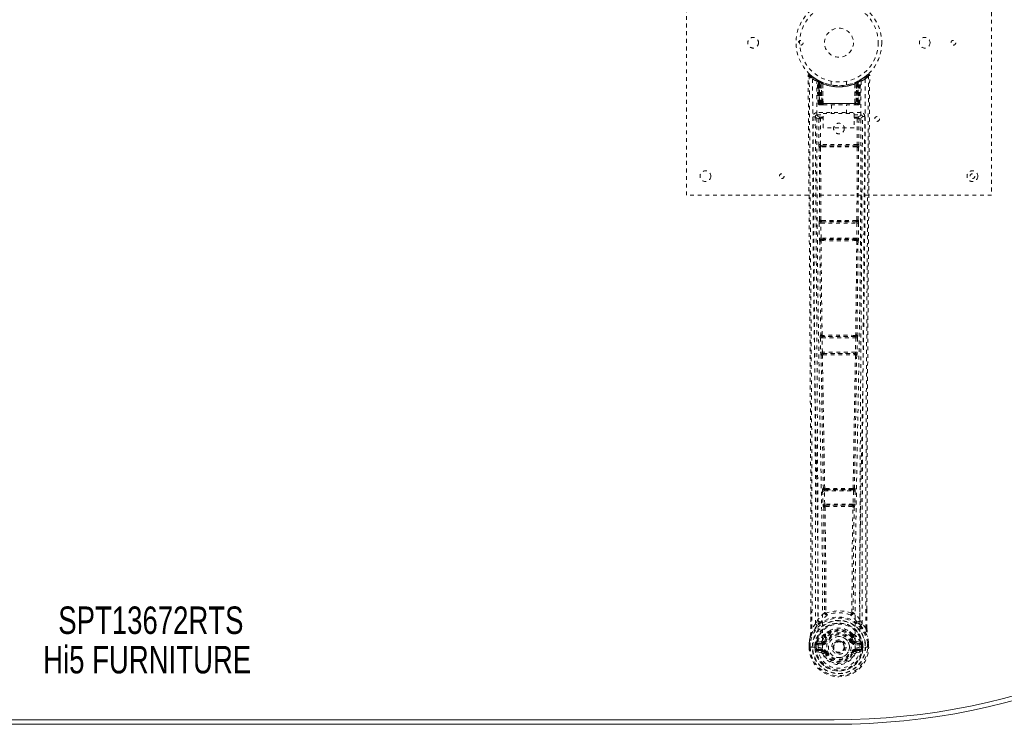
# Model space of a CAD drawing. Header units: inches. Extents: x 10.3 to 81.8, y 19.7 to 55.5.
# Tile 3 of 4: x 42.6 to 68.4, y 19.7 to 38.2. Entities that reach past the tile are written whole.
import ezdxf

# ---------------------------------------------------------------- set-up
doc = ezdxf.new("R2010")
doc.units = ezdxf.units.IN
doc.header["$MEASUREMENT"] = 0
doc.linetypes.add('SLD-Dashed', pattern=[0.075, 0.05, -0.025])
doc.linetypes.add('SLD-Solid', pattern=[0])
doc.layers.add('HI5-SYMBOLTEXT', color=5, linetype='SLD-Solid')
doc.styles.add('SLDTEXTSTYLE0', font='TXT', dxfattribs={"width": 0.75})

# ---------------------------------------------------------------- blocks, each defined once
blk = doc.blocks.new('SW_NOTE_0')
at = {"layer": 'HI5-SYMBOLTEXT', "color": 0, "char_height": 0.72, "attachment_point": 1, "style": 'SLDTEXTSTYLE0'}
for s, insert in [('SPT13672RTS', (0, 0.928)), ('Hi5 FURNITURE', (-0.396, -0.107))]:
    blk.add_mtext(s, dxfattribs=dict(at, insert=insert))

msp = doc.modelspace()

# ---------------------------------------------------------------- linework, layer by layer
at = {"color": 7, "linetype": 'SLD-Dashed', "lineweight": 0}
for p, q in [((60.052, 33.587), (60.052, 41.587)), ((68.052, 41.587), (68.052, 33.587)), ((64.698, 36.663), (64.595, 36.6)), ((64.808, 36.751), (64.707, 36.67)), ((64.859, 36.729), (64.829, 36.729)), ((63.483, 36.614), (63.469, 36.622)), ((63.488, 36.609), (63.475, 36.617)), ((63.497, 36.589), (63.484, 36.597)), ((63.505, 35.991), (63.484, 36.597)), ((63.518, 35.991), (63.497, 36.589)), ((63.567, 36.569), (63.501, 36.603)), ((63.584, 36.543), (63.516, 36.578)), ((63.537, 35.991), (63.516, 36.578)), ((63.517, 36.581), (63.537, 35.988)), ((63.543, 36.548), (63.556, 36.574)), ((63.543, 36.548), (63.544, 35.991)), ((63.544, 35.991), (63.545, 36.548)), ((63.545, 36.548), (63.558, 36.573)), ((63.557, 36.542), (63.569, 36.568)), ((63.557, 35.991), (63.557, 36.542)), ((63.569, 36.568), (63.567, 36.569)), ((63.576, 35.991), (63.576, 36.533)), ((63.584, 36.543), (63.586, 36.542)), ((63.603, 35.991), (63.584, 36.543)), ((63.586, 36.542), (63.605, 35.991)), ((63.589, 36.559), (63.587, 36.56)), ((63.631, 36.513), (63.627, 36.515)), ((63.633, 35.991), (63.627, 36.515)), ((63.634, 36.54), (63.63, 36.542)), ((63.631, 36.513), (63.635, 35.991)), ((63.852, 36.576), (63.852, 36.48)), ((64.252, 36.48), (64.252, 36.576)), ((64.468, 35.991), (64.473, 36.513)), ((64.474, 36.542), (64.469, 36.54)), ((64.476, 36.515), (64.471, 35.991)), ((64.476, 36.515), (64.473, 36.513)), ((64.498, 35.991), (64.517, 36.542)), ((64.519, 36.543), (64.5, 35.991)), ((64.516, 36.56), (64.514, 36.559)), ((64.517, 36.542), (64.519, 36.543)), ((64.587, 36.578), (64.519, 36.543)), ((64.528, 36.533), (64.527, 35.991)), ((64.532, 36.567), (64.534, 36.568)), ((64.536, 36.569), (64.534, 36.568)), ((64.602, 36.603), (64.536, 36.569)), ((64.545, 36.573), (64.558, 36.548)), ((64.546, 35.991), (64.546, 36.542)), ((64.547, 36.574), (64.56, 36.548)), ((64.558, 36.548), (64.559, 35.991)), ((64.559, 35.991), (64.56, 36.548)), ((64.564, 35.987), (64.586, 36.581)), ((64.566, 35.991), (64.587, 36.578)), ((64.585, 35.991), (64.606, 36.589)), ((64.598, 35.991), (64.619, 36.597)), ((64.619, 36.597), (64.606, 36.589)), ((64.634, 36.622), (64.62, 36.614)), ((63.505, 35.991), (63.518, 35.991)), ((63.532, 35.963), (63.536, 35.962)), ((63.544, 35.962), (63.535, 35.962)), ((63.537, 35.991), (63.603, 35.991)), ((63.537, 35.962), (63.537, 35.962)), ((64.559, 35.991), (63.544, 35.991)), ((63.548, 35.962), (63.558, 35.962)), ((63.557, 35.991), (64.545, 35.991)), ((63.567, 35.962), (63.621, 35.962)), ((63.576, 35.991), (63.576, 35.991)), ((64.527, 35.991), (63.576, 35.991)), ((63.605, 35.991), (63.603, 35.991)), ((63.633, 35.991), (63.635, 35.991)), ((63.635, 35.991), (64.468, 35.991)), ((63.635, 35.962), (63.642, 35.962)), ((63.642, 35.962), (64.461, 35.962)), ((63.857, 35.962), (63.857, 35.73)), ((64.247, 35.73), (64.247, 35.962)), ((64.461, 35.962), (64.468, 35.962)), ((64.468, 35.991), (64.471, 35.991)), ((64.482, 35.962), (64.537, 35.962)), ((64.5, 35.991), (64.498, 35.991)), ((64.5, 35.991), (64.566, 35.991)), ((64.545, 35.964), (64.545, 35.991)), ((64.545, 35.962), (64.555, 35.962)), ((64.585, 35.991), (64.598, 35.991)), ((63.433, 35.655), (63.433, 35.645)), ((63.433, 35.645), (63.433, 35.644)), ((63.477, 35.753), (63.477, 35.693)), ((64.626, 35.753), (63.477, 35.753)), ((63.477, 35.693), (63.637, 35.693)), ((63.585, 35.605), (63.585, 35.635)), ((63.637, 35.635), (63.585, 35.635)), ((63.637, 35.358), (63.637, 35.73)), ((63.637, 35.73), (64.449, 35.73)), ((64.449, 35.73), (64.449, 35.358)), ((64.449, 35.693), (64.626, 35.693)), ((64.518, 35.635), (64.449, 35.635)), ((64.518, 35.605), (64.518, 35.635)), ((64.626, 35.693), (64.626, 35.753)), ((64.67, 35.645), (64.67, 35.655)), ((64.671, 35.644), (64.67, 35.645)), ((63.525, 35.59), (63.569, 35.591)), ((63.525, 35.59), (63.528, 34.917)), ((63.572, 34.917), (63.569, 35.591)), ((63.637, 35.605), (63.585, 35.605)), ((64.518, 35.605), (64.449, 35.605)), ((64.534, 35.591), (64.531, 34.917)), ((64.579, 35.59), (64.575, 34.917)), ((64.449, 35.358), (63.637, 35.358)), ((64.531, 34.917), (63.572, 34.917)), ((63.581, 34.886), (63.58, 34.887)), ((64.523, 34.887), (63.58, 34.887)), ((64.523, 34.887), (64.522, 34.886)), ((63.536, 34.842), (63.537, 34.841)), ((63.537, 34.841), (63.546, 32.936)), ((63.579, 32.935), (63.57, 34.84)), ((64.533, 34.84), (64.524, 32.935)), ((64.566, 34.841), (64.557, 32.936)), ((64.566, 34.841), (64.567, 34.842)), ((68.052, 33.587), (60.052, 33.587)), ((63.534, 32.859), (63.539, 32.46)), ((63.546, 32.936), (63.541, 32.934)), ((63.579, 32.859), (64.524, 32.859)), ((63.584, 32.461), (63.579, 32.859)), ((63.586, 32.889), (63.591, 32.892)), ((64.517, 32.889), (63.586, 32.889)), ((63.595, 32.921), (63.596, 32.921)), ((64.508, 32.921), (64.508, 32.921)), ((64.513, 32.892), (64.517, 32.889)), ((64.524, 32.859), (64.519, 32.461)), ((64.562, 32.934), (64.557, 32.936)), ((64.569, 32.859), (64.564, 32.46)), ((63.539, 32.46), (63.54, 32.432)), ((63.548, 32.385), (63.55, 32.384)), ((64.519, 32.461), (63.584, 32.461)), ((63.595, 32.43), (63.592, 32.431)), ((63.592, 32.431), (64.511, 32.431)), ((64.511, 32.431), (64.508, 32.43)), ((64.553, 32.384), (64.555, 32.385)), ((64.564, 32.46), (64.563, 32.432)), ((63.565, 29.85), (63.573, 29.469)), ((63.577, 29.928), (63.571, 29.925)), ((63.609, 29.851), (64.494, 29.851)), ((63.618, 29.47), (63.609, 29.851)), ((63.616, 29.881), (63.622, 29.884)), ((64.487, 29.881), (63.616, 29.881)), ((63.627, 29.912), (63.627, 29.912)), ((64.476, 29.912), (64.476, 29.912)), ((64.481, 29.884), (64.487, 29.881)), ((64.494, 29.851), (64.485, 29.47)), ((64.532, 29.925), (64.526, 29.928)), ((64.538, 29.85), (64.53, 29.469)), ((63.573, 29.469), (63.574, 29.441)), ((64.485, 29.47), (63.618, 29.47)), ((63.63, 29.439), (63.627, 29.44)), ((63.627, 29.44), (64.476, 29.44)), ((64.476, 29.44), (64.473, 29.439)), ((64.53, 29.469), (64.529, 29.441)), ((63.583, 29.394), (63.585, 29.393)), ((64.518, 29.393), (64.52, 29.394)), ((63.624, 25.83), (63.635, 25.488)), ((63.644, 25.909), (63.632, 25.905)), ((63.669, 25.831), (64.434, 25.831)), ((63.679, 25.489), (63.669, 25.831)), ((63.677, 25.861), (63.689, 25.865)), ((64.427, 25.861), (63.677, 25.861)), ((64.415, 25.865), (64.427, 25.861)), ((64.434, 25.831), (64.424, 25.489)), ((64.459, 25.909), (64.471, 25.905)), ((64.479, 25.83), (64.468, 25.488)), ((63.635, 25.488), (63.636, 25.46)), ((63.648, 25.413), (63.652, 25.411)), ((64.424, 25.489), (63.679, 25.489)), ((63.696, 25.458), (63.692, 25.459)), ((63.692, 25.459), (64.411, 25.459)), ((64.411, 25.459), (64.407, 25.458)), ((64.451, 25.411), (64.455, 25.413)), ((64.468, 25.488), (64.467, 25.46)), ((64.788, 22.231), (64.788, 22.723)), ((63.315, 22.231), (63.315, 22.697)), ((63.673, 22.636), (63.673, 22.636)), ((63.71, 22.639), (63.71, 22.638)), ((64.393, 22.638), (64.393, 22.639)), ((64.431, 22.636), (64.43, 22.636)), ((63.441, 22.347), (63.345, 22.232)), ((63.501, 22.459), (63.441, 22.347)), ((64.662, 22.347), (64.602, 22.459)), ((64.758, 22.232), (64.662, 22.347)), ((63.674, 22.041), (63.673, 22.012)), ((63.68, 22.067), (63.691, 22.085)), ((63.697, 22.037), (63.697, 22.008)), ((64.406, 22.008), (64.406, 22.037)), ((64.412, 22.085), (64.424, 22.067)), ((64.429, 22.041), (64.43, 22.012)), ((63.272, 21.733), (63.273, 21.85)), ((63.273, 21.85), (63.272, 21.732)), ((63.272, 21.733), (63.276, 21.733)), ((63.273, 21.854), (63.273, 21.85)), ((63.276, 21.733), (63.329, 21.733)), ((63.302, 21.85), (63.302, 21.733)), ((63.329, 21.733), (63.352, 21.733)), ((63.352, 21.733), (63.355, 21.733)), ((63.355, 21.733), (63.503, 21.733)), ((63.423, 21.807), (63.453, 21.805)), ((63.423, 21.806), (63.423, 21.807)), ((63.423, 21.733), (63.423, 21.806)), ((63.453, 21.805), (63.457, 21.831)), ((63.453, 21.805), (63.459, 21.825)), ((63.453, 21.804), (63.453, 21.733)), ((63.458, 21.733), (63.453, 21.733)), ((63.459, 21.81), (63.458, 21.733)), ((63.459, 21.825), (63.459, 21.81)), ((63.468, 21.851), (63.465, 21.848)), ((63.468, 21.851), (63.478, 21.862)), ((63.593, 21.883), (63.478, 21.862)), ((63.478, 21.862), (63.478, 21.862)), ((63.478, 21.862), (63.478, 21.862)), ((63.494, 21.829), (63.623, 21.854)), ((63.494, 21.829), (63.494, 21.799)), ((63.623, 21.829), (63.494, 21.829)), ((63.623, 21.799), (63.494, 21.799)), ((63.623, 21.854), (63.623, 21.829)), ((63.623, 21.799), (63.623, 21.829)), ((63.678, 21.895), (63.705, 21.884)), ((63.895, 21.738), (63.896, 21.753)), ((63.895, 21.729), (63.895, 21.738)), ((64.398, 21.884), (64.425, 21.895)), ((64.48, 21.854), (64.61, 21.829)), ((64.48, 21.854), (64.48, 21.829)), ((64.61, 21.829), (64.48, 21.829)), ((64.48, 21.799), (64.48, 21.829)), ((64.61, 21.799), (64.48, 21.799)), ((64.625, 21.862), (64.51, 21.883)), ((64.6, 21.733), (64.748, 21.733)), ((64.61, 21.799), (64.61, 21.829)), ((64.625, 21.862), (64.636, 21.851)), ((64.638, 21.848), (64.636, 21.851)), ((64.644, 21.825), (64.645, 21.81)), ((64.65, 21.805), (64.644, 21.825)), ((64.645, 21.81), (64.645, 21.733)), ((64.645, 21.733), (64.65, 21.733)), ((64.65, 21.805), (64.68, 21.807)), ((64.65, 21.733), (64.65, 21.804)), ((64.68, 21.807), (64.68, 21.806)), ((64.68, 21.806), (64.68, 21.734)), ((64.748, 21.733), (64.751, 21.733)), ((64.751, 21.733), (64.774, 21.733)), ((64.774, 21.733), (64.827, 21.733)), ((64.802, 21.733), (64.801, 21.85)), ((64.827, 21.733), (64.831, 21.733)), ((64.83, 21.85), (64.83, 21.854)), ((64.831, 21.733), (64.83, 21.85)), ((64.831, 21.732), (64.831, 21.85)), ((63.476, 21.611), (63.595, 21.587)), ((63.506, 21.677), (63.506, 21.647)), ((63.506, 21.677), (63.623, 21.677)), ((63.623, 21.627), (63.506, 21.647)), ((63.506, 21.647), (63.623, 21.647)), ((63.623, 21.677), (63.623, 21.647)), ((63.623, 21.627), (63.623, 21.647)), ((63.705, 21.593), (63.683, 21.583)), ((64.42, 21.583), (64.398, 21.593)), ((64.42, 21.583), (64.475, 21.56)), ((64.48, 21.677), (64.48, 21.647)), ((64.48, 21.677), (64.597, 21.677)), ((64.597, 21.647), (64.48, 21.627)), ((64.48, 21.627), (64.48, 21.647)), ((64.48, 21.647), (64.597, 21.647)), ((64.508, 21.587), (64.627, 21.611)), ((64.597, 21.647), (64.597, 21.677))]:
    msp.add_line(p, q, dxfattribs=at)
at = {"color": 7, "linetype": 'SLD-Solid', "lineweight": 15}
for p, q in [((28.177, 19.83), (63.927, 19.83)), ((63.927, 19.83), (28.177, 19.83)), ((63.927, 19.712), (28.177, 19.712))]:
    msp.add_line(p, q, dxfattribs=at)
at = {"color": 7, "linetype": 'SLD-Dashed', "lineweight": 0, "flags": 128}
for points in [[(63.293, 36.749), (63.286, 36.753), (63.278, 36.755), (63.27, 36.756), (63.262, 36.754), (63.255, 36.751), (63.25, 36.746), (63.246, 36.739), (63.245, 36.731)], [(63.315, 22.697), (63.314, 25.855), (63.296, 29.479), (63.271, 33.104), (63.245, 36.729)], [(63.245, 36.729), (63.245, 36.728), (63.247, 36.729), (63.253, 36.729), (63.263, 36.729), (63.269, 36.729), (63.275, 36.729)], [(63.345, 22.232), (63.347, 23.082), (63.348, 23.971), (63.347, 24.9), (63.344, 25.866), (63.341, 26.657), (63.338, 27.288), (63.335, 27.961), (63.331, 28.678), (63.33, 28.875), (63.328, 29.074), (63.327, 29.277), (63.326, 29.481), (63.325, 29.599), (63.323, 29.848), (63.322, 30.12), (63.319, 30.554), (63.315, 31.036), (63.312, 31.566), (63.307, 32.143), (63.305, 32.531), (63.302, 32.937), (63.299, 33.384), (63.295, 33.828), (63.292, 34.243), (63.289, 34.733), (63.286, 35.178), (63.283, 35.578), (63.28, 35.934), (63.278, 36.244), (63.276, 36.509), (63.275, 36.729)], [(64.758, 22.232), (64.756, 22.926), (64.755, 23.654), (64.756, 24.415), (64.757, 25.21), (64.759, 25.994), (64.762, 26.663), (64.765, 27.296), (64.768, 27.97), (64.772, 28.684), (64.774, 28.879), (64.775, 29.078), (64.776, 29.279), (64.777, 29.481), (64.778, 29.597), (64.78, 29.842), (64.781, 30.112), (64.784, 30.543), (64.788, 31.024), (64.791, 31.555), (64.796, 32.135), (64.798, 32.525), (64.801, 32.935), (64.804, 33.341), (64.807, 33.723), (64.81, 34.09), (64.814, 34.71), (64.818, 35.284), (64.822, 35.812), (64.825, 36.294), (64.829, 36.729)], [(64.788, 22.723), (64.789, 25.855), (64.807, 29.479), (64.833, 33.104), (64.859, 36.729)], [(63.363, 36.635), (63.365, 34.54), (63.376, 32.445), (63.398, 30.352), (63.431, 28.262), (63.454, 26.951), (63.478, 25.641), (63.498, 24.334), (63.508, 23.031), (63.504, 21.733)], [(63.621, 21.709), (63.626, 23.182), (63.612, 24.661), (63.586, 26.144), (63.557, 27.631), (63.53, 29.119), (63.502, 30.982), (63.483, 32.847), (63.473, 34.713), (63.472, 36.579)], [(63.506, 36.601), (63.499, 36.601), (63.494, 36.597), (63.489, 36.592)], [(63.555, 36.572), (63.548, 36.578), (63.54, 36.583)], [(63.63, 36.542), (63.631, 36.541), (63.632, 36.539), (63.632, 36.536), (63.632, 36.533), (63.631, 36.529), (63.63, 36.524), (63.629, 36.52), (63.627, 36.515)], [(64.289, 36.486), (64.268, 36.481), (64.266, 36.48)], [(64.474, 36.542), (64.473, 36.541), (64.472, 36.539), (64.471, 36.536), (64.471, 36.533), (64.472, 36.529), (64.473, 36.525), (64.474, 36.52), (64.476, 36.515)], [(64.631, 36.579), (64.63, 34.713), (64.62, 32.847), (64.602, 30.982), (64.574, 29.119), (64.546, 27.631), (64.517, 26.144), (64.492, 24.661), (64.477, 23.182), (64.482, 21.709)], [(64.563, 36.583), (64.555, 36.578), (64.548, 36.572)], [(64.74, 36.635), (64.738, 34.54), (64.727, 32.445), (64.705, 30.352), (64.672, 28.262), (64.649, 26.951), (64.625, 25.641), (64.606, 24.334), (64.595, 23.031), (64.599, 21.733)], [(63.544, 35.991), (63.529, 35.991), (63.516, 35.991), (63.508, 35.991), (63.505, 35.991)], [(63.518, 35.991), (63.522, 35.991), (63.53, 35.991), (63.543, 35.991), (63.557, 35.991)], [(63.576, 35.991), (63.568, 35.991), (63.56, 35.991), (63.553, 35.991), (63.547, 35.991), (63.542, 35.991), (63.539, 35.991), (63.537, 35.991), (63.537, 35.991)], [(63.605, 35.991), (63.608, 35.991), (63.614, 35.991), (63.622, 35.991), (63.633, 35.991)], [(63.642, 35.962), (63.64, 35.963), (63.638, 35.964), (63.637, 35.967), (63.635, 35.971), (63.634, 35.975), (63.633, 35.98), (63.633, 35.985), (63.633, 35.991)], [(64.471, 35.991), (64.47, 35.985), (64.47, 35.98), (64.469, 35.975), (64.468, 35.971), (64.466, 35.967), (64.465, 35.964), (64.463, 35.963), (64.461, 35.962)], [(64.471, 35.991), (64.481, 35.991), (64.489, 35.991), (64.495, 35.991), (64.498, 35.991)], [(64.566, 35.991), (64.566, 35.991), (64.564, 35.991), (64.561, 35.991), (64.556, 35.991), (64.55, 35.991), (64.543, 35.991), (64.535, 35.991), (64.527, 35.991)], [(64.546, 35.991), (64.56, 35.991), (64.573, 35.991), (64.581, 35.991), (64.585, 35.991)], [(64.598, 35.991), (64.595, 35.991), (64.587, 35.991), (64.574, 35.991), (64.559, 35.991)], [(64.565, 35.983), (64.566, 35.985), (64.567, 35.991)], [(63.372, 35.647), (63.377, 35.019), (63.381, 34.357), (63.383, 34.088), (63.385, 33.881), (63.386, 33.689), (63.388, 33.467), (63.39, 33.208), (63.392, 32.917), (63.394, 32.594), (63.397, 32.244), (63.399, 31.919), (63.401, 31.619), (63.403, 31.345), (63.407, 30.775), (63.412, 30.118), (63.417, 29.461), (63.421, 28.842), (63.425, 28.162), (63.432, 27.011), (63.437, 25.847), (63.441, 24.665), (63.442, 23.503), (63.441, 22.347)], [(63.432, 35.648), (63.455, 35.619), (63.525, 35.591)], [(63.432, 35.648), (63.456, 32.35), (63.479, 29.052), (63.497, 25.755), (63.501, 22.459)], [(63.569, 35.636), (63.5, 35.664), (63.477, 35.693)], [(63.569, 35.636), (63.558, 35.634), (63.549, 35.63), (63.543, 35.623), (63.541, 35.615), (63.543, 35.607), (63.549, 35.599), (63.558, 35.594), (63.569, 35.591)], [(64.626, 35.693), (64.603, 35.664), (64.534, 35.636)], [(64.534, 35.591), (64.545, 35.594), (64.554, 35.599), (64.56, 35.607), (64.562, 35.615), (64.56, 35.623), (64.554, 35.63), (64.545, 35.634), (64.534, 35.636)], [(64.579, 35.591), (64.648, 35.619), (64.669, 35.645)], [(64.602, 22.459), (64.606, 25.755), (64.624, 29.052), (64.647, 32.35), (64.671, 35.648)], [(64.662, 22.347), (64.661, 23.575), (64.663, 24.806), (64.667, 26.05), (64.673, 27.31), (64.68, 28.524), (64.688, 29.738), (64.69, 29.911), (64.691, 30.089), (64.692, 30.271), (64.693, 30.458), (64.695, 30.65), (64.696, 30.776), (64.697, 30.991), (64.699, 31.233), (64.701, 31.503), (64.703, 31.822), (64.706, 32.173), (64.709, 32.555), (64.711, 32.913), (64.714, 33.231), (64.715, 33.494), (64.717, 33.723), (64.719, 33.918), (64.719, 34.008), (64.72, 34.142), (64.721, 34.275), (64.722, 34.407), (64.723, 34.538), (64.727, 35.105), (64.731, 35.647)], [(64.579, 35.59), (64.577, 35.59), (64.574, 35.591), (64.569, 35.591), (64.564, 35.591), (64.557, 35.591), (64.55, 35.591), (64.542, 35.591), (64.534, 35.591)], [(63.572, 34.917), (63.564, 34.917), (63.556, 34.917), (63.549, 34.917), (63.542, 34.917), (63.537, 34.917), (63.532, 34.917), (63.529, 34.917), (63.528, 34.917)], [(63.581, 34.886), (63.571, 34.885), (63.563, 34.881), (63.556, 34.875), (63.553, 34.868), (63.552, 34.86), (63.556, 34.852), (63.562, 34.846), (63.57, 34.84)], [(64.515, 34.855), (64.285, 34.855), (64.052, 34.855), (63.818, 34.855), (63.588, 34.855)], [(64.508, 34.886), (64.397, 34.886), (64.284, 34.886), (64.171, 34.886), (64.058, 34.886), (63.931, 34.886), (63.804, 34.886), (63.695, 34.886), (63.595, 34.886)], [(64.533, 34.84), (64.542, 34.845), (64.548, 34.852), (64.551, 34.86), (64.55, 34.868), (64.547, 34.875), (64.541, 34.881), (64.532, 34.885), (64.522, 34.886)], [(64.575, 34.917), (64.574, 34.917), (64.571, 34.917), (64.566, 34.917), (64.561, 34.917), (64.554, 34.917), (64.547, 34.917), (64.539, 34.917), (64.531, 34.917)], [(63.579, 32.859), (63.571, 32.859), (63.563, 32.859), (63.556, 32.859), (63.549, 32.859), (63.543, 32.859), (63.539, 32.859), (63.536, 32.859), (63.534, 32.859)], [(63.579, 32.935), (63.571, 32.93), (63.565, 32.923), (63.562, 32.916), (63.563, 32.909), (63.566, 32.902), (63.572, 32.896), (63.581, 32.893), (63.591, 32.892)], [(64.513, 32.892), (64.522, 32.893), (64.531, 32.896), (64.537, 32.902), (64.541, 32.909), (64.541, 32.916), (64.538, 32.923), (64.532, 32.93), (64.524, 32.935)], [(64.569, 32.859), (64.567, 32.859), (64.564, 32.859), (64.56, 32.859), (64.554, 32.859), (64.548, 32.859), (64.54, 32.859), (64.532, 32.859), (64.524, 32.859)], [(63.584, 32.461), (63.568, 32.461), (63.554, 32.46), (63.543, 32.46), (63.539, 32.46)], [(63.55, 32.384), (63.562, 31.156), (63.577, 29.928)], [(63.595, 32.43), (63.584, 32.428), (63.576, 32.424), (63.569, 32.419), (63.565, 32.411), (63.565, 32.403), (63.568, 32.395), (63.574, 32.388), (63.583, 32.383)], [(63.611, 29.926), (63.595, 31.154), (63.583, 32.383)], [(64.52, 32.383), (64.508, 31.154), (64.492, 29.926)], [(64.52, 32.383), (64.529, 32.388), (64.535, 32.395), (64.538, 32.403), (64.538, 32.411), (64.534, 32.419), (64.528, 32.424), (64.519, 32.428), (64.508, 32.43)], [(64.564, 32.46), (64.562, 32.46), (64.559, 32.46), (64.555, 32.46), (64.549, 32.46), (64.543, 32.46), (64.535, 32.461), (64.527, 32.461), (64.519, 32.461)], [(64.553, 32.384), (64.541, 31.156), (64.526, 29.928)], [(63.609, 29.851), (63.601, 29.85), (63.593, 29.85), (63.586, 29.85), (63.579, 29.85), (63.574, 29.85), (63.569, 29.85), (63.566, 29.85), (63.565, 29.85)], [(63.611, 29.926), (63.603, 29.921), (63.597, 29.915), (63.594, 29.907), (63.594, 29.9), (63.598, 29.894), (63.604, 29.888), (63.612, 29.885), (63.622, 29.884)], [(64.481, 29.884), (64.491, 29.885), (64.499, 29.888), (64.505, 29.894), (64.509, 29.9), (64.509, 29.907), (64.506, 29.915), (64.5, 29.921), (64.492, 29.926)], [(64.538, 29.85), (64.537, 29.85), (64.534, 29.85), (64.529, 29.85), (64.524, 29.85), (64.517, 29.85), (64.51, 29.85), (64.502, 29.85), (64.494, 29.851)], [(63.618, 29.47), (63.602, 29.469), (63.588, 29.469), (63.577, 29.469), (63.573, 29.469)], [(63.63, 29.439), (63.619, 29.437), (63.61, 29.433), (63.604, 29.427), (63.6, 29.419), (63.6, 29.411), (63.604, 29.403), (63.61, 29.396), (63.619, 29.39)], [(63.618, 29.47), (63.619, 29.458), (63.621, 29.449), (63.624, 29.442), (63.627, 29.44), (63.627, 29.44)], [(64.484, 29.39), (64.493, 29.396), (64.499, 29.403), (64.503, 29.411), (64.503, 29.419), (64.499, 29.427), (64.493, 29.433), (64.484, 29.437), (64.473, 29.439)], [(64.53, 29.469), (64.529, 29.469), (64.526, 29.469), (64.521, 29.469), (64.516, 29.469), (64.509, 29.469), (64.502, 29.469), (64.494, 29.469), (64.485, 29.47)], [(63.585, 29.393), (63.614, 27.649), (63.644, 25.909)], [(63.679, 25.905), (63.649, 27.646), (63.619, 29.39)], [(64.484, 29.39), (64.455, 27.646), (64.424, 25.905)], [(64.518, 29.393), (64.489, 27.649), (64.459, 25.909)], [(63.669, 25.831), (63.661, 25.831), (63.653, 25.831), (63.646, 25.83), (63.639, 25.83), (63.634, 25.83), (63.629, 25.83), (63.626, 25.83), (63.624, 25.83)], [(63.679, 25.905), (63.671, 25.901), (63.666, 25.895), (63.662, 25.888), (63.662, 25.881), (63.665, 25.875), (63.671, 25.87), (63.679, 25.867), (63.689, 25.865)], [(63.677, 25.861), (63.673, 25.859), (63.67, 25.852), (63.669, 25.847), (63.669, 25.842), (63.668, 25.837), (63.669, 25.831)], [(64.415, 25.865), (64.424, 25.867), (64.432, 25.87), (64.438, 25.875), (64.441, 25.881), (64.441, 25.888), (64.438, 25.895), (64.432, 25.901), (64.424, 25.905)], [(64.434, 25.831), (64.435, 25.837), (64.435, 25.842), (64.434, 25.847), (64.433, 25.852), (64.43, 25.859), (64.427, 25.861)], [(64.479, 25.83), (64.477, 25.83), (64.474, 25.83), (64.469, 25.83), (64.464, 25.83), (64.457, 25.83), (64.45, 25.831), (64.442, 25.831), (64.434, 25.831)], [(63.679, 25.489), (63.671, 25.489), (63.664, 25.489), (63.656, 25.488), (63.65, 25.488), (63.644, 25.488), (63.64, 25.488), (63.637, 25.488), (63.635, 25.488)], [(63.652, 25.411), (63.669, 24.026), (63.675, 22.644)], [(63.696, 25.458), (63.686, 25.456), (63.677, 25.452), (63.67, 25.446), (63.667, 25.437), (63.667, 25.429), (63.671, 25.42), (63.678, 25.413), (63.687, 25.408)], [(63.679, 25.489), (63.68, 25.483), (63.681, 25.478), (63.684, 25.468), (63.688, 25.462), (63.692, 25.459), (63.692, 25.459), (63.692, 25.459)], [(63.687, 25.408), (63.705, 24.021), (63.71, 22.639)], [(64.393, 22.639), (64.398, 24.021), (64.416, 25.408)], [(64.416, 25.408), (64.425, 25.413), (64.432, 25.42), (64.436, 25.429), (64.436, 25.437), (64.433, 25.446), (64.426, 25.452), (64.417, 25.456), (64.407, 25.458)], [(64.411, 25.459), (64.411, 25.459), (64.411, 25.459), (64.411, 25.459), (64.413, 25.46), (64.415, 25.462), (64.419, 25.468), (64.422, 25.478), (64.423, 25.483), (64.424, 25.489)], [(64.468, 25.488), (64.467, 25.488), (64.463, 25.488), (64.459, 25.488), (64.453, 25.488), (64.447, 25.488), (64.44, 25.489), (64.432, 25.489), (64.424, 25.489)], [(64.451, 25.411), (64.434, 24.026), (64.428, 22.644)], [(64.786, 22.232), (64.785, 22.512), (64.785, 22.723)], [(63.318, 22.698), (63.318, 22.514), (63.317, 22.232)], [(63.673, 22.636), (63.58, 22.553), (63.501, 22.459)], [(63.673, 22.636), (63.675, 22.625), (63.679, 22.617), (63.685, 22.61), (63.693, 22.607), (63.701, 22.608), (63.709, 22.612), (63.716, 22.619), (63.72, 22.628)], [(63.71, 22.638), (63.71, 22.637), (63.711, 22.635), (63.714, 22.632), (63.72, 22.628)], [(64.383, 22.628), (64.389, 22.632), (64.392, 22.635), (64.393, 22.637), (64.393, 22.638)], [(64.383, 22.628), (64.387, 22.619), (64.394, 22.612), (64.402, 22.608), (64.41, 22.607), (64.418, 22.61), (64.424, 22.617), (64.428, 22.625), (64.43, 22.636)], [(64.602, 22.459), (64.523, 22.553), (64.431, 22.636)], [(63.483, 22.307), (63.383, 22.183), (63.303, 22.029)], [(63.345, 22.232), (63.338, 22.232), (63.332, 22.232), (63.326, 22.232), (63.322, 22.232), (63.319, 22.232), (63.316, 22.231), (63.315, 22.231), (63.315, 22.231)], [(63.594, 22.41), (63.588, 22.404), (63.579, 22.395)], [(64.524, 22.395), (64.515, 22.404), (64.509, 22.41)], [(64.62, 22.307), (64.72, 22.184), (64.8, 22.029)], [(64.788, 22.231), (64.788, 22.231), (64.787, 22.231), (64.784, 22.232), (64.781, 22.232), (64.777, 22.232), (64.771, 22.232), (64.765, 22.232), (64.758, 22.232)], [(63.303, 22.029), (63.286, 21.951), (63.273, 21.854)], [(63.273, 21.85), (63.286, 21.944), (63.301, 22.018)], [(63.303, 22.029), (63.301, 22.023), (63.301, 22.018)], [(63.673, 22.012), (63.646, 21.965), (63.621, 21.906)], [(63.726, 21.994), (63.701, 21.95), (63.678, 21.895)], [(63.82, 22.176), (63.768, 22.148), (63.691, 22.085)], [(64.412, 22.085), (64.336, 22.148), (64.283, 22.176)], [(64.43, 22.012), (64.457, 21.965), (64.482, 21.906)], [(64.802, 22.018), (64.802, 22.023), (64.8, 22.029)], [(64.83, 21.854), (64.819, 21.941), (64.8, 22.029)], [(64.83, 21.85), (64.818, 21.944), (64.802, 22.018)], [(63.273, 21.85), (63.272, 21.85), (63.273, 21.85), (63.276, 21.85), (63.28, 21.85), (63.284, 21.85), (63.29, 21.85), (63.296, 21.85), (63.302, 21.85)], [(63.302, 21.733), (63.295, 21.733), (63.289, 21.733), (63.283, 21.733), (63.279, 21.733), (63.275, 21.733), (63.273, 21.733), (63.272, 21.733), (63.272, 21.733)], [(63.273, 21.854), (63.274, 21.854), (63.276, 21.854), (63.279, 21.853), (63.282, 21.853), (63.287, 21.852), (63.292, 21.851), (63.297, 21.851), (63.302, 21.85)], [(63.453, 21.733), (63.449, 21.733), (63.443, 21.733), (63.433, 21.733), (63.423, 21.733)], [(63.453, 21.805), (63.453, 21.805), (63.453, 21.805)], [(63.494, 21.799), (63.475, 21.802), (63.459, 21.81)], [(63.621, 21.906), (63.607, 21.889), (63.593, 21.883)], [(64.482, 21.709), (64.476, 21.63), (64.453, 21.554), (64.413, 21.483), (64.358, 21.422), (64.292, 21.373), (64.217, 21.336), (64.136, 21.314), (64.052, 21.306), (63.967, 21.314), (63.886, 21.336), (63.811, 21.373), (63.745, 21.422), (63.69, 21.483), (63.65, 21.554), (63.627, 21.63), (63.621, 21.709)], [(63.732, 21.872), (63.727, 21.874), (63.722, 21.876), (63.717, 21.878), (63.713, 21.88), (63.71, 21.882), (63.707, 21.883), (63.706, 21.883), (63.705, 21.884)], [(64.371, 21.872), (64.376, 21.874), (64.381, 21.876), (64.386, 21.878), (64.39, 21.88), (64.393, 21.882), (64.396, 21.883), (64.398, 21.883), (64.398, 21.884)], [(64.482, 21.906), (64.496, 21.889), (64.51, 21.883)], [(64.645, 21.81), (64.628, 21.802), (64.61, 21.799)], [(64.65, 21.805), (64.65, 21.805), (64.65, 21.805)], [(64.83, 21.854), (64.829, 21.854), (64.827, 21.854), (64.825, 21.853), (64.821, 21.853), (64.816, 21.852), (64.812, 21.851), (64.806, 21.851), (64.801, 21.85)], [(64.801, 21.85), (64.807, 21.85), (64.813, 21.85), (64.819, 21.85), (64.824, 21.85), (64.827, 21.85), (64.83, 21.85), (64.831, 21.85), (64.83, 21.85)], [(64.831, 21.733), (64.831, 21.733), (64.83, 21.733), (64.828, 21.733), (64.824, 21.733), (64.82, 21.733), (64.814, 21.733), (64.808, 21.733), (64.802, 21.733)], [(63.463, 21.66), (63.483, 21.673), (63.506, 21.677)], [(63.732, 21.604), (63.727, 21.602), (63.722, 21.6), (63.717, 21.598), (63.713, 21.596), (63.71, 21.595), (63.707, 21.594), (63.706, 21.593), (63.705, 21.593)], [(64.371, 21.604), (64.376, 21.602), (64.381, 21.6), (64.386, 21.598), (64.39, 21.596), (64.393, 21.595), (64.396, 21.594), (64.398, 21.593), (64.398, 21.593)], [(64.597, 21.677), (64.62, 21.673), (64.64, 21.66)]]:
    msp.add_lwpolyline(points, dxfattribs=at)
at = {"color": 7, "linetype": 'SLD-Dashed', "lineweight": 0}
for centre, radius in [((64.052, 37.587), 1.125), ((64.052, 37.587), 1.03), ((64.052, 37.587), 0.38), ((61.802, 37.587), 0.14), ((66.302, 37.587), 0.14), ((63.052, 37.587), 0.0625), ((67.052, 37.587), 0.0625), ((65.052, 35.587), 0.0625), ((64.052, 35.337), 0.14), ((60.552, 34.087), 0.141), ((62.552, 34.087), 0.0625), ((67.552, 34.087), 0.141), ((67.552, 34.087), 0.0625), ((64.052, 21.738), 0.7), ((64.052, 21.738), 0.69), ((64.052, 21.738), 0.623), ((64.052, 21.738), 0.32), ((64.052, 21.738), 0.275), ((64.052, 21.738), 0.188), ((64.052, 21.738), 0.156), ((64.052, 21.738), 0.142), ((64.052, 21.738), 0.139), ((64.052, 21.738), 0.138)]:
    msp.add_circle(centre, radius, dxfattribs=at)
at = {"color": 7, "linetype": 'SLD-Solid', "lineweight": 15}
for radius in [17.875, 17.757, 17.757]:
    msp.add_arc((63.927, 37.587), radius, 270, 90, dxfattribs=at)
at = {"color": 7, "linetype": 'SLD-Dashed', "lineweight": 0}
for centre, radius, start, end in [((63.275, 36.729), 0.03, 47.8362, 180.4039), ((64.04, 37.614), 1.19, 228.0505, 235.3498), ((62.114, 37.802), 1.58, 317.2647, 318.3517), ((64.052, 37.587), 1.157, 227.826, 312.1719), ((64.042, 37.575), 1.113, 227.9416, 235.3804), ((63.394, 36.635), 0.03, 55.9267, 179.6899), ((64.052, 37.587), 1.128, 235.3391, 240.4662), ((64.052, 37.587), 1.127, 299.5328, 304.6627), ((64.061, 37.575), 1.112, 304.6183, 312.0555), ((64.71, 36.635), 0.03, 0.3214, 124.0489), ((64.061, 37.616), 1.193, 304.657, 311.9408), ((64.829, 36.729), 0.03, 359.5974, 132.1635), ((64.719, 36.65), 0.135, 35.7945, 48.5924), ((64.036, 37.818), 1.361, 240.3934, 245.5378), ((63.454, 36.596), 0.03, 1.9858, 58.9002), ((63.513, 36.567), 0.043, 114.1889, 162.9851), ((64.052, 37.619), 1.19, 240.8756, 299.1244), ((63.821, 37.188), 0.667, 239.3354, 241.6801), ((63.468, 36.588), 0.0299, 1.909, 59.6779), ((64.003, 37.503), 1.03, 239.6497, 242.7016), ((64.046, 37.227), 0.844, 228.2443, 233.4668), ((64.052, 37.587), 1.127, 240.4664, 299.5336), ((64.026, 37.198), 0.807, 229.0508, 234.4334), ((63.486, 36.577), 0.0299, 1.8025, 60.734), ((64.051, 37.585), 1.126, 240.7629, 245.6968), ((63.493, 36.581), 0.0234, 351.7219, 54.9011), ((64.036, 37.205), 0.815, 230.3496, 235.5839), ((64.052, 37.586), 1.155, 244.0067, 295.9933), ((64.052, 37.586), 1.155, 244.6488, 295.3509), ((63.555, 36.542), 0.0297, 1.4737, 64.4724), ((63.556, 36.541), 0.0297, 1.4737, 64.5447), ((63.66, 36.506), 0.0883, 143.2291, 162.0661), ((64.052, 37.586), 1.156, 245.6758, 294.3248), ((64.012, 37.145), 0.738, 234.7543, 238.6273), ((63.601, 36.531), 0.0345, 328.9455, 15.1474), ((64.052, 37.55), 1.12, 247.9154, 292.0846), ((64.502, 36.531), 0.0345, 164.8488, 211.0533), ((64.09, 37.146), 0.74, 301.3933, 305.2424), ((64.434, 36.501), 0.0993, 18.8517, 35.5733), ((64.049, 37.591), 1.132, 294.3171, 299.2225), ((64.547, 36.541), 0.0297, 115.4611, 178.5206), ((64.548, 36.542), 0.0297, 115.5352, 178.5223), ((64.07, 37.202), 0.81, 304.4026, 309.6658), ((64.497, 36.53), 0.0503, 13.5514, 46.9852), ((64.079, 37.196), 0.804, 305.5551, 310.958), ((64.055, 37.229), 0.847, 306.5423, 311.7455), ((64.617, 36.577), 0.0299, 119.2642, 178.1954), ((64.615, 36.579), 0.0278, 118.0322, 181.5739), ((64.051, 37.588), 1.128, 298.6686, 300.3034), ((64.636, 36.588), 0.0299, 120.3157, 178.0975), ((64.59, 36.567), 0.043, 17.0237, 65.802), ((64.634, 36.601), 0.0187, 140.8735, 203.0698), ((64.649, 36.596), 0.03, 121.0993, 178.0188), ((64.067, 37.818), 1.361, 294.4619, 299.607), ((63.535, 35.992), 0.03, 181.9933, 269.9961), ((63.536, 35.993), 0.0305, 182.345, 249.5984), ((63.548, 35.992), 0.03, 181.9851, 246.4943), ((63.549, 35.994), 0.0314, 237.5192, 270.7104), ((63.567, 35.992), 0.03, 181.9314, 269.9368), ((63.581, 36.01), 0.0478, 202.9983, 265.2672), ((63.579, 35.775), 0.192, 100.3698, 102.7239), ((63.571, 35.887), 0.0783, 99.4802, 105.0218), ((64.157, 35.985), 0.599, 179.3729, 181.9622), ((65.251, 35.987), 1.674, 179.8715, 180.8622), ((63.633, 35.992), 0.0299, 181.8008, 269.8107), ((63.635, 35.992), 0.0299, 181.7963, 269.8107), ((63.67, 35.984), 0.0354, 169.2691, 219.2351), ((64.433, 35.984), 0.0354, 320.7683, 10.7231), ((64.468, 35.992), 0.0299, 270.1883, 358.2046), ((64.47, 35.992), 0.0299, 270.1893, 358.2037), ((64.047, 35.984), 0.48, 357.3724, 0.826), ((64.531, 36.001), 0.0394, 264.2286, 324.814), ((64.537, 35.992), 0.03, 270.0645, 358.0673), ((64.532, 35.882), 0.0829, 75.4755, 80.9225), ((64.554, 35.994), 0.0318, 269.3278, 299.9502), ((64.516, 36.06), 0.105, 294.0086, 319.1313), ((64.555, 35.992), 0.03, 293.8916, 358.0187), ((64.568, 35.992), 0.03, 270.0071, 358.0035), ((63.477, 35.648), 0.105, 90.0108, 180.4143), ((63.422, 30.743), 4.904, 89.8776, 90.5785), ((63.476, 35.65), 0.0425, 88.2404, 173.9188), ((63.57, 35.591), 0.0451, 90.4263, 180.0624), ((63.583, 35.809), 0.174, 265.5851, 270.6337), ((64.521, 35.789), 0.154, 269.0363, 274.7449), ((64.533, 35.591), 0.0451, 359.8911, 89.5746), ((64.626, 35.648), 0.105, 359.5864, 89.9891), ((64.627, 35.65), 0.0425, 6.0825, 91.7598), ((64.681, 30.742), 4.906, 89.4216, 90.1224), ((63.586, 35.589), 0.0164, 93.5317, 173.2596), ((64.517, 35.588), 0.0168, 7.76, 85.4532), ((63.716, 34.9), 0.189, 175.0021, 198.0094), ((63.581, 34.842), 0.0451, 91.3587, 180.0702), ((63.582, 34.841), 0.0451, 91.3605, 180.0707), ((63.59, 34.834), 0.0214, 97.2293, 161.9838), ((63.613, 34.912), 0.0412, 172.746, 216.8043), ((63.592, 34.958), 0.0721, 261.2504, 271.9868), ((63.628, 34.862), 0.0405, 143.8448, 189.7676), ((64.511, 34.951), 0.0658, 267.4848, 279.2692), ((64.476, 34.862), 0.0404, 350.2281, 36.1751), ((64.514, 34.835), 0.0202, 15.8554, 84.9825), ((64.521, 34.841), 0.0451, 359.9302, 88.6386), ((64.494, 34.91), 0.037, 320.5918, 9.8579), ((64.522, 34.842), 0.0451, 359.9298, 88.6413), ((64.387, 34.9), 0.189, 341.9918, 4.9966), ((63.564, 35.208), 0.367, 265.8026, 270.9197), ((64.539, 35.218), 0.378, 269.1511, 274.1285), ((63.733, 32.879), 0.2, 163.9443, 185.6714), ((63.586, 32.935), 0.0451, 180.883, 269.4894), ((63.572, 33.194), 0.26, 264.1342, 271.4306), ((63.591, 32.937), 0.0451, 180.8825, 269.4734), ((63.615, 32.867), 0.0366, 142.4457, 192.0352), ((63.597, 32.941), 0.0194, 197.4394, 264.4711), ((63.601, 32.83), 0.0625, 88.4821, 99.925), ((63.633, 32.916), 0.0382, 171.6999, 217.582), ((64.052, -2.06), 34.985, 89.2531, 90.7469), ((64.052, -0.52), 33.416, 89.2308, 90.7692), ((64.47, 32.916), 0.0382, 322.418, 8.3001), ((64.502, 32.827), 0.0657, 80.3544, 91.2393), ((64.505, 32.941), 0.0201, 276.8406, 341.249), ((64.512, 32.937), 0.0451, 270.5287, 359.1154), ((64.517, 32.935), 0.0451, 270.5091, 359.1185), ((64.488, 32.867), 0.0366, 347.9542, 37.5649), ((64.531, 33.195), 0.26, 268.5728, 275.8585), ((64.37, 32.879), 0.199, 354.324, 16.0603), ((63.651, 32.426), 0.111, 176.9544, 201.7369), ((63.593, 32.386), 0.0451, 90.5246, 180.4826), ((63.595, 32.385), 0.0451, 90.5367, 180.4809), ((63.576, 32.611), 0.229, 263.4329, 271.7493), ((63.622, 32.455), 0.0382, 171.9713, 220.1872), ((63.603, 32.376), 0.0213, 96.6885, 162.2702), ((63.607, 32.501), 0.0726, 260.4346, 271.2315), ((63.642, 32.404), 0.0421, 144.1753, 189.1025), ((64.052, 66.61), 34.216, 269.2453, 270.7547), ((64.052, 66.006), 33.58, 269.2436, 270.7564), ((64.497, 32.498), 0.069, 268.486, 279.8486), ((64.461, 32.404), 0.0421, 350.9024, 35.8199), ((64.5, 32.377), 0.0205, 16.4204, 84.6172), ((64.508, 32.385), 0.0451, 359.5169, 89.4654), ((64.481, 32.455), 0.0382, 319.8117, 8.0256), ((64.51, 32.386), 0.0451, 359.5161, 89.4768), ((64.527, 32.611), 0.229, 268.2506, 276.5674), ((64.452, 32.426), 0.111, 338.2622, 3.0442), ((63.76, 29.871), 0.197, 164.2648, 186.2751), ((63.616, 29.926), 0.0451, 181.438, 269.4865), ((63.622, 29.929), 0.0451, 181.4617, 269.4647), ((63.604, 30.088), 0.163, 260.6398, 272.5639), ((63.644, 29.859), 0.0358, 143.0316, 193.6701), ((63.629, 29.931), 0.0188, 197.2658, 264.6592), ((63.633, 29.821), 0.0632, 88.4924, 99.6757), ((64.052, -5.356), 35.271, 89.3109, 90.6891), ((63.666, 29.907), 0.0389, 172.2567, 215.8045), ((64.052, -3.521), 33.408, 89.2843, 90.7157), ((64.437, 29.907), 0.0389, 324.2017, 7.7383), ((64.47, 29.818), 0.0665, 80.6078, 91.2264), ((64.474, 29.932), 0.0194, 276.5853, 341.4765), ((64.481, 29.929), 0.0451, 270.5345, 358.5407), ((64.487, 29.926), 0.0451, 270.512, 358.5635), ((64.459, 29.859), 0.0358, 346.3312, 36.9714), ((64.499, 30.088), 0.163, 267.4353, 279.3613), ((64.343, 29.871), 0.197, 353.7203, 15.7398), ((63.682, 29.436), 0.108, 177.4421, 203.0627), ((63.628, 29.394), 0.0451, 90.5623, 181.0497), ((63.63, 29.393), 0.0451, 90.5697, 181.0615), ((63.643, 29.518), 0.0805, 260.8896, 271.0653), ((63.683, 29.413), 0.046, 147.0793, 188.8938), ((64.052, 63.111), 33.676, 269.3066, 270.6934), ((64.46, 29.526), 0.0883, 269.384, 278.6631), ((64.42, 29.413), 0.046, 351.1166, 32.9103), ((64.473, 29.393), 0.0451, 358.9385, 89.4288), ((64.448, 29.465), 0.0377, 317.3737, 6.7569), ((64.475, 29.394), 0.0451, 358.9505, 89.4376), ((64.421, 29.436), 0.108, 336.9351, 2.5612), ((63.612, 29.54), 0.15, 259.8338, 272.8707), ((63.64, 29.384), 0.0214, 96.4287, 163.0099), ((64.052, 63.417), 34.014, 269.302, 270.698), ((64.464, 29.385), 0.0208, 15.734, 84.8164), ((64.492, 29.54), 0.15, 267.1288, 280.167), ((63.775, 25.852), 0.152, 159.6085, 188.255), ((63.677, 25.906), 0.0451, 181.9994, 269.2602), ((63.673, 26.016), 0.111, 255.065, 273.4708), ((63.689, 25.91), 0.0451, 182.0929, 269.2263), ((63.696, 25.911), 0.018, 197.5683, 264.6366), ((63.699, 25.797), 0.0695, 88.7803, 98.8493), ((64.052, -9.842), 35.737, 89.428, 90.572), ((63.736, 25.888), 0.0416, 173.3415, 211.585), ((64.052, -7.487), 33.355, 89.3973, 90.6027), ((64.367, 25.888), 0.0416, 328.4163, 6.6573), ((64.404, 25.797), 0.0694, 81.1372, 91.2251), ((64.406, 25.911), 0.0187, 276.6551, 341.1178), ((64.414, 25.91), 0.0451, 270.7759, 357.9079), ((64.43, 26.016), 0.111, 266.5356, 284.9324), ((64.426, 25.906), 0.0451, 270.7422, 357.9981), ((64.328, 25.852), 0.152, 351.7464, 20.3883), ((63.721, 25.456), 0.0844, 177.2642, 210.5921), ((63.693, 25.414), 0.0451, 90.8699, 181.6264), ((63.697, 25.413), 0.0451, 90.8833, 181.6568), ((63.681, 25.513), 0.106, 254.156, 273.5742), ((63.709, 25.401), 0.0225, 96.3284, 162.8011), ((63.711, 25.565), 0.108, 262.0992, 270.4809), ((63.762, 25.431), 0.0557, 152.5934, 188.1345), ((64.052, 59.074), 33.652, 269.4124, 270.5876), ((64.052, 59.216), 33.761, 269.4239, 270.5761), ((64.392, 25.556), 0.0991, 269.153, 278.269), ((64.342, 25.431), 0.0557, 351.8652, 27.4081), ((64.395, 25.402), 0.0218, 15.9619, 84.96), ((64.406, 25.413), 0.0451, 358.3461, 89.1152), ((64.41, 25.414), 0.0451, 358.3751, 89.1302), ((64.422, 25.513), 0.106, 266.4221, 285.8515), ((64.382, 25.456), 0.0844, 329.4112, 2.7338), ((64.052, 21.738), 0.787, 8.4818, 171.5182), ((64.052, 21.738), 0.758, 8.4818, 171.5182), ((64.318, 21.902), 0.885, 129.8469, 144.9796), ((63.661, 22.643), 0.0139, 327.4288, 4.7625), ((63.733, 22.64), 0.0608, 183.4431, 287.2178), ((63.706, 22.73), 0.0911, 249.6662, 272.378), ((64.052, 21.722), 0.965, 69.9317, 110.0878), ((63.801, 22.648), 0.0829, 193.6684, 233.2543), ((64.052, 21.794), 0.843, 69.1448, 110.8597), ((64.37, 22.64), 0.0608, 252.7824, 356.5536), ((64.302, 22.648), 0.083, 306.7504, 346.3243), ((63.785, 21.902), 0.885, 35.0185, 50.1583), ((64.397, 22.73), 0.0911, 267.6226, 290.3303), ((64.441, 22.643), 0.0129, 173.7241, 214.0846), ((62.104, 22.204), 1.212, 351.1658, 1.2838), ((59.642, 22.889), 3.761, 346.773, 349.9382), ((64.052, 21.738), 0.632, 6.2255, 173.7745), ((64.041, 22.931), 0.837, 224.2724, 228.2745), ((64.052, 21.738), 0.602, 6.4272, 169.3929), ((65.021, 20.736), 2.197, 131.0048, 134.3891), ((63.561, 22.461), 0.0608, 182.2695, 301.9283), ((64.052, 21.759), 0.477, 60.973, 119.0079), ((64.542, 22.461), 0.0608, 238.0472, 357.7556), ((63.082, 20.736), 2.198, 45.6114, 48.9954), ((64.062, 22.932), 0.838, 311.7274, 315.7256), ((68.464, 22.89), 3.763, 190.063, 193.2258), ((66, 22.204), 1.212, 178.7175, 188.8317), ((63.913, 21.65), 0.489, 116.9333, 155.618), ((63.856, 21.644), 0.437, 114.7129, 150.0428), ((63.718, 22.045), 0.044, 149.5697, 185.1451), ((63.704, 22.015), 0.0305, 185.7089, 317.3441), ((63.695, 22.066), 0.0583, 248.3176, 271.7984), ((63.695, 22.095), 0.0585, 248.3916, 271.7962), ((63.733, 22.093), 0.0423, 190.6947, 232.5518), ((64.052, 21.727), 0.452, 38.3128, 141.6875), ((63.729, 22.036), 0.0322, 133.2203, 178.7456), ((63.727, 22.035), 0.0406, 221.7851, 268.783), ((64.052, 21.738), 0.376, 22.774, 157.226), ((64.052, 21.703), 0.496, 45.9961, 134.0039), ((64.052, 21.744), 0.41, 37.5693, 142.4307), ((64.052, 21.738), 0.346, 22.7736, 157.2264), ((64.052, 21.738), 0.275, 90.0002, 269.9998), ((64.052, 21.738), 0.275, 270.0001, 89.9999), ((64.399, 22.015), 0.0305, 222.6594, 354.2915), ((64.376, 22.035), 0.0406, 271.2134, 318.2185), ((63.986, 21.742), 0.466, 19.2229, 32.8228), ((64.371, 22.093), 0.0414, 306.963, 349.7943), ((64.374, 22.036), 0.0322, 1.2544, 46.7797), ((64.408, 22.095), 0.0585, 268.1925, 291.6187), ((64.408, 22.066), 0.0583, 268.1938, 291.7005), ((64.189, 21.648), 0.491, 24.4635, 62.9725), ((64.386, 22.045), 0.044, 354.8542, 30.5391), ((64.247, 21.644), 0.436, 29.9209, 65.3106), ((64.052, 21.738), 0.78, 180, 359.6393), ((64.052, 21.738), 0.78, 180.3688, 359.6312), ((64.052, 21.738), 0.75, 180.365, 359.635), ((64.052, 21.738), 0.629, 180.4519, 359.5481), ((64.052, 21.738), 0.599, 180.4517, 359.5483), ((64.052, 21.738), 0.593, 180.4496, 187.6091), ((63.566, 21.81), 0.108, 159.3558, 172.0775), ((63.493, 21.86), 0.0305, 202.7141, 270.9859), ((63.621, 22.004), 0.295, 246.6374, 270.0576), ((64.052, 21.729), 0.548, 179.5912, 0.4088), ((63.623, 21.884), 0.03, 180.9389, 268.8965), ((63.651, 21.911), 0.031, 190.046, 328.1935), ((63.617, 21.919), 0.0651, 274.93, 338.6737), ((63.623, 21.918), 0.089, 270, 337.226), ((63.623, 21.918), 0.119, 270.0016, 337.2246), ((64.052, 21.738), 0.157, 65.086, 110.1115), ((64.48, 21.918), 0.119, 202.776, 269.9984), ((64.48, 21.918), 0.089, 202.774, 270), ((64.452, 21.911), 0.031, 211.809, 349.9502), ((64.486, 21.919), 0.0651, 201.3298, 265.0678), ((64.48, 21.884), 0.0299, 271.0343, 359.1325), ((64.485, 21.99), 0.281, 269.3595, 293.9456), ((64.61, 21.86), 0.0305, 269.0144, 337.2835), ((64.568, 21.818), 0.0767, 5.3276, 23.2337), ((64.052, 21.738), 0.593, 352.3909, 359.5504), ((64.659, 20.915), 0.819, 88.5093, 90.5833), ((64.801, 21.85), 0.03, 0.3597, 5.4274), ((63.667, 21.687), 0.206, 187.6604, 201.656), ((63.505, 21.617), 0.0299, 88.0498, 192.108), ((63.624, 21.597), 0.0301, 91.4514, 197.6224), ((63.586, 21.543), 0.0454, 22.4556, 78.7218), ((63.623, 21.558), 0.119, 22.7728, 90.0011), ((63.623, 21.558), 0.089, 22.774, 90), ((63.617, 21.555), 0.0714, 22.8824, 85.235), ((63.219, 22.61), 1.127, 291.2635, 294.2809), ((64.052, 21.738), 0.459, 202.774, 337.226), ((64.052, 21.738), 0.4, 202.774, 337.226), ((64.052, 21.738), 0.376, 202.774, 337.226), ((64.052, 21.738), 0.346, 202.7738, 337.2262), ((64.48, 21.558), 0.119, 89.9989, 157.2266), ((64.48, 21.558), 0.089, 90, 157.226), ((64.486, 21.556), 0.0714, 94.7438, 157.1388), ((64.517, 21.543), 0.0456, 101.3827, 157.4378), ((64.48, 21.597), 0.0301, 342.3429, 88.5833), ((64.598, 21.617), 0.0299, 347.8911, 91.9511), ((64.436, 21.687), 0.206, 338.3418, 352.3393)]:
    msp.add_arc(centre, radius, start, end, dxfattribs=at)

# ---------------------------------------------------------------- block references
at = {"layer": 'HI5-SYMBOLTEXT', "color": 5}
msp.add_blockref('SW_NOTE_0', (43.583, 21.874), dxfattribs=at)

doc.saveas('drawing.dxf')
